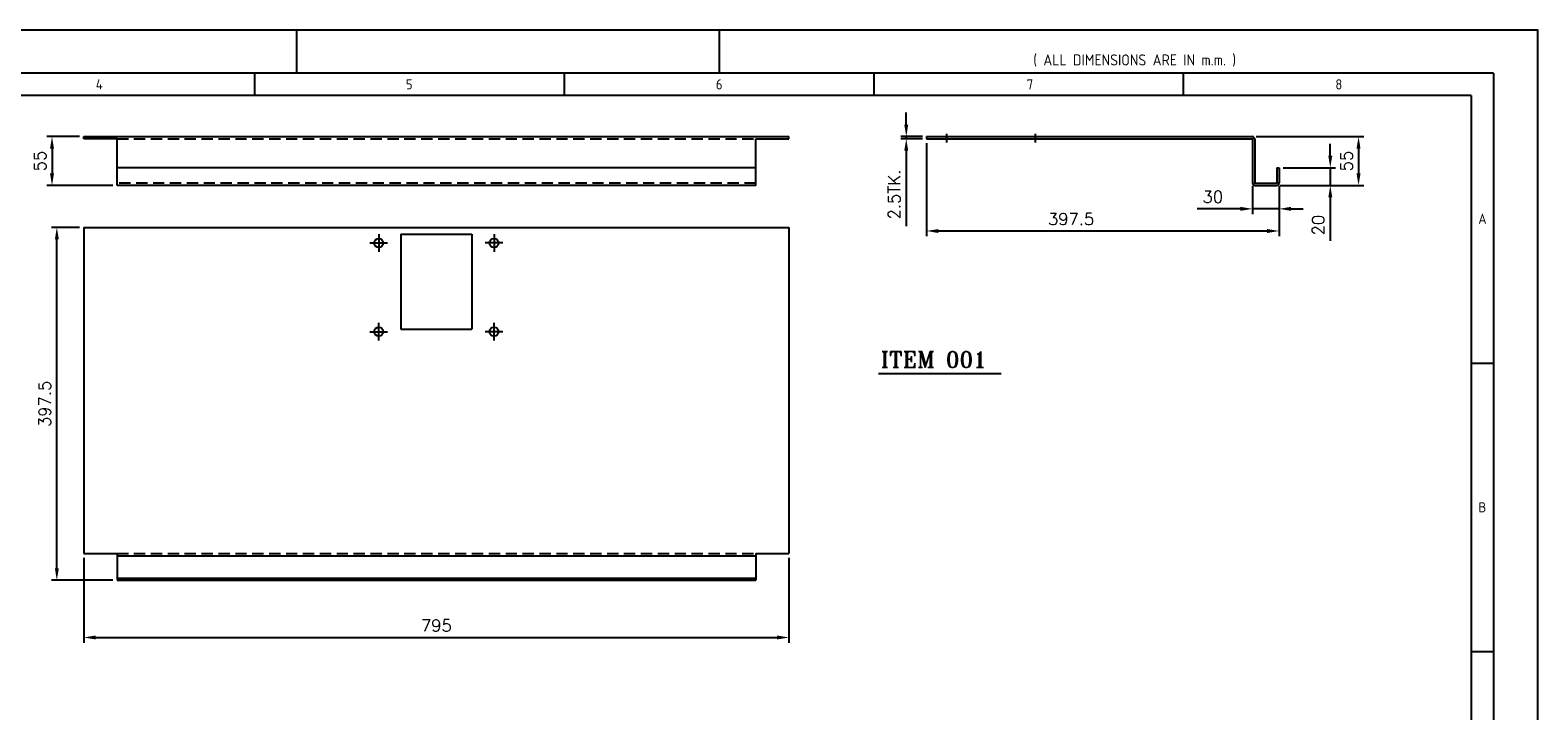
# Model space of a CAD drawing. Extents: x 1256 to 4201, y 25 to 2075.
# Tile 3 of 3: x 2501 to 4201, y 1308 to 2075. Entities that reach past the tile are written whole.
import ezdxf
from ezdxf.enums import TextEntityAlignment as Align

# ---------------------------------------------------------------- set-up
doc = ezdxf.new("R2010")
doc.units = 0
doc.header["$MEASUREMENT"] = 0
doc.linetypes.add('CENTER', pattern=[50.8, 31.75, -6.35, 6.35, -6.35])
doc.linetypes.add('HIDDEN', pattern=[9.525, 6.35, -3.175])
doc.layers.get('0').update_dxf_attribs({"linetype": 'CONTINUOUS'})
doc.layers.get('DEFPOINTS').update_dxf_attribs({"linetype": 'CONTINUOUS'})
for name, color, linetype in [('CEN', 70, 'CENTER'), ('DIM', 20, 'CONTINUOUS'), ('FOR', 4, 'CONTINUOUS'), ('HIDDEN', 50, 'HIDDEN'), ('TAXT', 4, 'CONTINUOUS')]:
    doc.layers.add(name, color=color, linetype=linetype)
doc.styles.add('ROMANS', font='romans')
doc.styles.add('ROMANT', font='romant.shx', dxfattribs={"height": 18})
doc.styles.get("Standard").update_dxf_attribs({"font": 'ISOCP'})
doc.dimstyles.new('ROMANS', dxfattribs={"dimscale": 75, "dimtxt": 0.18, "dimasz": 0.18, "dimexe": 0.08, "dimexo": 0.0625, "dimgap": 0.09, "dimtad": 1, "dimdec": 1, "dimzin": 0, "dimdsep": 46, "dimtxsty": 'ROMANS', "dimcen": 0, "dimclrd": 1, "dimclre": 1, "dimclrt": 1, "dimadec": 0, "dimazin": 0, "dimtfac": 1, "dimtdec": 1, "dimtmove": 0, "dimatfit": 3, "dimfxl": 0, "dimtolj": 1, "dimtzin": 0, "dimarcsym": 0})

# ---------------------------------------------------------------- blocks, each defined once
blk = doc.blocks.new('*D2')
at = {"layer": 'DEFPOINTS', "color": 0}
for p in [(2561.6, 1485.1), (3356.6, 1485.1), (3356.6, 1390.6)]:
    blk.add_point(p, dxfattribs=at)
at = {"layer": 'DIM', "color": 1, "lineweight": -2}
for p, q in [((2561.6, 1480.4), (2561.6, 1384.6)), ((3356.6, 1480.4), (3356.6, 1384.6)), ((2575.1, 1390.6), (3343.1, 1390.6))]:
    blk.add_line(p, q, dxfattribs=at)
at = {"layer": 'DIM', "color": 1}
for points in [[(2575.1, 1392.9), (2575.1, 1388.4), (2561.6, 1390.6)], [(3343.1, 1392.9), (3343.1, 1388.4), (3356.6, 1390.6)]]:
    blk.add_solid(points, dxfattribs=at)
at = {"layer": 'DIM', "color": 1, "insert": (2959.1, 1404.1), "char_height": 13.5, "attachment_point": 5, "style": 'ROMANS'}
blk.add_mtext('\\A1;795', dxfattribs=at)
blk = doc.blocks.new('*D3')
at = {"layer": 'DEFPOINTS', "color": 0}
for p in [(3511.7, 1954.9), (3488.9, 1952.4), (3511.7, 1952.4)]:
    blk.add_point(p, dxfattribs=at)
at = {"layer": 'DIM', "color": 1, "lineweight": -2}
for p, q in [((3488.9, 1968.4), (3488.9, 1981.9)), ((3507, 1954.9), (3482.9, 1954.9)), ((3488.9, 1954.9), (3488.9, 1952.4)), ((3507, 1952.4), (3482.9, 1952.4)), ((3488.9, 1938.9), (3488.9, 1854))]:
    blk.add_line(p, q, dxfattribs=at)
at = {"layer": 'DIM', "color": 1}
for points in [[(3486.6, 1968.4), (3491.1, 1968.4), (3488.9, 1954.9)], [(3486.6, 1938.9), (3491.1, 1938.9), (3488.9, 1952.4)]]:
    blk.add_solid(points, dxfattribs=at)
at = {"layer": 'DIM', "color": 1, "insert": (3475.4, 1889.7), "char_height": 13.5, "attachment_point": 5, "rotation": 90, "style": 'ROMANS'}
blk.add_mtext('\\A1;2.5TK.', dxfattribs=at)
blk = doc.blocks.new('*D4')
at = {"layer": 'DEFPOINTS', "color": 0}
for p in [(3511.7, 1952.4), (3909.2, 1903.9), (3909.2, 1848.6)]:
    blk.add_point(p, dxfattribs=at)
at = {"layer": 'DIM', "color": 1, "lineweight": -2}
for p, q in [((3511.7, 1947.7), (3511.7, 1842.6)), ((3909.2, 1899.2), (3909.2, 1842.6)), ((3525.2, 1848.6), (3895.7, 1848.6))]:
    blk.add_line(p, q, dxfattribs=at)
at = {"layer": 'DIM', "color": 1}
for points in [[(3525.2, 1850.8), (3525.2, 1846.3), (3511.7, 1848.6)], [(3895.7, 1850.8), (3895.7, 1846.3), (3909.2, 1848.6)]]:
    blk.add_solid(points, dxfattribs=at)
at = {"layer": 'DIM', "color": 1, "insert": (3674.7, 1862.1), "char_height": 13.5, "attachment_point": 5, "style": 'ROMANS'}
blk.add_mtext('\\A1;397.5', dxfattribs=at)
blk = doc.blocks.new('*D5')
at = {"layer": 'DEFPOINTS', "color": 0}
for p in [(3879.2, 1903.9), (3909.2, 1903.9), (3879.2, 1873.5)]:
    blk.add_point(p, dxfattribs=at)
at = {"layer": 'DIM', "color": 1, "lineweight": -2}
for p, q in [((3879.2, 1899.2), (3879.2, 1867.5)), ((3909.2, 1899.2), (3909.2, 1867.5)), ((3865.7, 1873.5), (3816.9, 1873.5)), ((3909.2, 1873.5), (3879.2, 1873.5)), ((3922.7, 1873.5), (3936.2, 1873.5))]:
    blk.add_line(p, q, dxfattribs=at)
at = {"layer": 'DIM', "color": 1}
for points in [[(3865.7, 1875.8), (3865.7, 1871.3), (3879.2, 1873.5)], [(3922.7, 1875.8), (3922.7, 1871.3), (3909.2, 1873.5)]]:
    blk.add_solid(points, dxfattribs=at)
at = {"layer": 'DIM', "color": 1, "insert": (3834.5, 1887), "char_height": 13.5, "attachment_point": 5, "style": 'ROMANS'}
blk.add_mtext('\\A1;30', dxfattribs=at)
blk = doc.blocks.new('*D6')
at = {"layer": 'DEFPOINTS', "color": 0}
for p in [(3909.2, 1919.9), (3966.9, 1919.9), (3905.2, 1899.9)]:
    blk.add_point(p, dxfattribs=at)
at = {"layer": 'DIM', "color": 1, "lineweight": -2}
for p, q in [((3966.9, 1933.4), (3966.9, 1946.9)), ((3913.9, 1919.9), (3972.9, 1919.9)), ((3966.9, 1919.9), (3966.9, 1899.9)), ((3909.9, 1899.9), (3972.9, 1899.9)), ((3966.9, 1886.4), (3966.9, 1837.5))]:
    blk.add_line(p, q, dxfattribs=at)
at = {"layer": 'DIM', "color": 1}
for points in [[(3964.7, 1933.4), (3969.2, 1933.4), (3966.9, 1919.9)], [(3964.7, 1886.4), (3969.2, 1886.4), (3966.9, 1899.9)]]:
    blk.add_solid(points, dxfattribs=at)
at = {"layer": 'DIM', "color": 1, "insert": (3953.4, 1855.2), "char_height": 13.5, "attachment_point": 5, "rotation": 90, "style": 'ROMANS'}
blk.add_mtext('\\A1;20', dxfattribs=at)
blk = doc.blocks.new('*D7')
at = {"layer": 'DEFPOINTS', "color": 0}
for p in [(3878.7, 1954.9), (3906.2, 1899.9), (3998.8, 1899.9)]:
    blk.add_point(p, dxfattribs=at)
at = {"layer": 'DIM', "color": 1, "lineweight": -2}
for p, q in [((3883.4, 1954.9), (4004.8, 1954.9)), ((3998.8, 1941.4), (3998.8, 1913.4)), ((3910.9, 1899.9), (4004.8, 1899.9))]:
    blk.add_line(p, q, dxfattribs=at)
at = {"layer": 'DIM', "color": 1}
for points in [[(3996.5, 1941.4), (4001, 1941.4), (3998.8, 1954.9)], [(3996.5, 1913.4), (4001, 1913.4), (3998.8, 1899.9)]]:
    blk.add_solid(points, dxfattribs=at)
at = {"layer": 'DIM', "color": 1, "insert": (3985.3, 1927.4), "char_height": 13.5, "attachment_point": 5, "rotation": 90, "style": 'ROMANS'}
blk.add_mtext('\\A1;55', dxfattribs=at)
blk = doc.blocks.new('A2F')
at = {"layer": 'FOR'}
for p, q in [((309.07, 409.96), (309.07, 400.23)), ((404.38, 409.96), (404.38, 400.23)), ((579, 400.3), (10, 400.3)), ((299.63, 400.3), (299.63, 395.3)), ((369.52, 395.3), (369.52, 400.3)), ((439.32, 395.3), (439.32, 400.3)), ((509.09, 395.3), (509.09, 400.3)), ((579, 400.3), (579, 10)), ((574, 395.3), (80, 395.3)), ((574, 395.3), (574, 15)), ((574, 335), (579, 335)), ((574, 270), (579, 270))]:
    blk.add_line(p, q, dxfattribs=at)
blk.add_lwpolyline([(0, 0), (589, 0), (589, 410), (0, 410)], close=True, dxfattribs=at)
for s, height, p in [('( ALL DIMENSIONS ARE IN m.m. )', 2.5, (498.09, 403.3)), ('4', 2.3, (264.62, 397.8)), ('5', 2.3, (334.52, 397.8)), ('6', 2.3, (404.41, 397.8)), ('7', 2.3, (474.48, 397.8)), ('8', 2.3, (544.13, 397.8)), ('A', 2.3, (576.5, 367.5)), ('B', 2.3, (576.5, 302.5))]:
    blk.add_text(s, height=height, dxfattribs=at).set_placement(p, align=Align.MIDDLE)
blk = doc.blocks.new('*D8')
at = {"layer": 'DEFPOINTS', "color": 0}
for p in [(2561.6, 1954.9), (2525.8, 1899.9), (2599.1, 1899.9)]:
    blk.add_point(p, dxfattribs=at)
at = {"layer": 'DIM', "color": 1, "lineweight": -2}
for p, q in [((2556.9, 1954.9), (2519.8, 1954.9)), ((2525.8, 1941.4), (2525.8, 1913.4)), ((2594.4, 1899.9), (2519.8, 1899.9))]:
    blk.add_line(p, q, dxfattribs=at)
at = {"layer": 'DIM', "color": 1}
for points in [[(2523.5, 1941.4), (2528, 1941.4), (2525.8, 1954.9)], [(2523.5, 1913.4), (2528, 1913.4), (2525.8, 1899.9)]]:
    blk.add_solid(points, dxfattribs=at)
at = {"layer": 'DIM', "color": 1, "insert": (2512.3, 1927.4), "char_height": 13.5, "attachment_point": 5, "rotation": 90, "style": 'ROMANS'}
blk.add_mtext('\\A1;55', dxfattribs=at)
blk = doc.blocks.new('*D9')
at = {"layer": 'DEFPOINTS', "color": 0}
for p in [(2531.2, 1852.6), (2561.6, 1852.6), (2599.1, 1455.1)]:
    blk.add_point(p, dxfattribs=at)
at = {"layer": 'DIM', "color": 1, "lineweight": -2}
for p, q in [((2556.9, 1852.6), (2525.2, 1852.6)), ((2531.2, 1468.6), (2531.2, 1839.1)), ((2594.4, 1455.1), (2525.2, 1455.1))]:
    blk.add_line(p, q, dxfattribs=at)
at = {"layer": 'DIM', "color": 1}
for points in [[(2529, 1839.1), (2533.5, 1839.1), (2531.2, 1852.6)], [(2529, 1468.6), (2533.5, 1468.6), (2531.2, 1455.1)]]:
    blk.add_solid(points, dxfattribs=at)
at = {"layer": 'DIM', "color": 1, "insert": (2517.7, 1653.8), "char_height": 13.5, "attachment_point": 5, "rotation": 90, "style": 'ROMANS'}
blk.add_mtext('\\A1;397.5', dxfattribs=at)

msp = doc.modelspace()

# ---------------------------------------------------------------- linework, layer by layer
for p, q in [((2561.63, 1952.37), (2561.63, 1954.87)), ((2561.63, 1954.87), (3356.63, 1954.87)), ((3356.63, 1952.37), (3356.63, 1954.87)), ((3511.73, 1954.87), (3878.73, 1954.87)), ((3511.73, 1954.87), (3511.73, 1952.37)), ((2599.13, 1952.37), (2561.63, 1952.37)), ((2599.13, 1899.87), (2599.13, 1952.37)), ((3319.13, 1899.87), (3319.13, 1952.37)), ((3319.13, 1952.37), (3356.63, 1952.37)), ((3511.73, 1952.37), (3878.73, 1952.37)), ((3879.23, 1951.87), (3879.23, 1902.87)), ((3881.73, 1951.87), (3881.73, 1902.87)), ((3319.13, 1919.87), (2599.13, 1919.87)), ((3906.73, 1919.87), (3906.73, 1902.87)), ((3906.73, 1919.87), (3909.23, 1919.87)), ((3909.23, 1919.87), (3909.23, 1902.87)), ((3319.13, 1899.87), (2599.13, 1899.87)), ((3882.23, 1902.37), (3906.23, 1902.37)), ((3882.23, 1899.87), (3906.23, 1899.87)), ((2561.63, 1852.6), (3356.63, 1852.6)), ((2561.63, 1852.6), (2561.63, 1485.1)), ((2919.13, 1845.1), (2919.13, 1738.1)), ((2919.13, 1845.1), (2999.13, 1845.1)), ((2999.13, 1845.1), (2999.13, 1738.1)), ((3356.63, 1852.6), (3356.63, 1485.1)), ((2919.13, 1738.1), (2999.13, 1738.1)), ((2561.63, 1485.1), (2599.13, 1485.1)), ((2599.13, 1485.1), (2599.13, 1455.1)), ((2599.13, 1482.6), (3319.13, 1482.6)), ((3319.13, 1485.1), (3319.13, 1455.1)), ((3319.13, 1485.1), (3356.63, 1485.1)), ((2599.13, 1457.6), (3319.13, 1457.6)), ((2599.13, 1455.1), (3319.13, 1455.1))]:
    msp.add_line(p, q)
for centre in [(2894.13, 1835.1), (3024.13, 1835.1), (2894.13, 1735.1), (3024.13, 1735.1)]:
    msp.add_circle(centre, 5)
for centre, radius, start, end in [((3878.73, 1951.87), 3, 0, 90), ((3878.73, 1951.87), 0.5, 0, 90), ((3882.23, 1902.87), 3, 180, 270), ((3882.23, 1902.87), 0.5, 180, 270), ((3906.23, 1902.87), 0.5, 270, 0), ((3906.23, 1902.87), 3, 270, 0)]:
    msp.add_arc(centre, radius, start, end)
at = {"layer": 'CEN'}
for p, q in [((3534.23, 1958.01), (3534.23, 1948.3)), ((3634.23, 1958.01), (3634.23, 1948.3)), ((2894.13, 1845.1), (2894.13, 1825.1)), ((3024.13, 1845.1), (3024.13, 1825.1)), ((2884.13, 1835.1), (2904.13, 1835.1)), ((3034.13, 1835.1), (3014.13, 1835.1)), ((2884.13, 1735.1), (2904.13, 1735.1)), ((2894.13, 1725.1), (2894.13, 1745.1)), ((3034.13, 1735.1), (3014.13, 1735.1)), ((3024.13, 1725.1), (3024.13, 1745.1))]:
    msp.add_line(p, q, dxfattribs=at)
at = {"layer": 'DEFPOINTS', "color": 0, "linetype": 'ByBlock'}
for p in [(2884.22, 1834.6), (2884.22, 1735.6)]:
    msp.add_point(p, dxfattribs=at)
at = {"layer": 'HIDDEN', "linetype": 'HIDDEN', "ltscale": 2}
for p, q in [((2599.13, 1952.37), (3319.13, 1952.37)), ((3319.13, 1902.37), (2599.13, 1902.37)), ((2599.13, 1485.1), (3319.13, 1485.1))]:
    msp.add_line(p, q, dxfattribs=at)
at = {"layer": 'TAXT'}
msp.add_line((3457.59, 1688.04), (3595.8, 1688.04), dxfattribs=at)

# ---------------------------------------------------------------- block references
at = {"xscale": 5, "yscale": 5, "zscale": 5}
msp.add_blockref('A2F', (1255.93, 24.82), dxfattribs=at)

# ---------------------------------------------------------------- texts
at = {"layer": 'TAXT', "style": 'ROMANT'}
msp.add_text('ITEM 001', height=18, dxfattribs=at).set_placement((3460.15, 1694.71))

# ---------------------------------------------------------------- dimensions: what is measured, and where the dimension line sits
at = {"layer": 'DIM', "color": 1}
for base, p1, p2, angle, text, picture, middle in [((3488.89, 1952.37), (3511.73, 1954.87), (3511.73, 1952.37), 90, '2.5TK.', '*D3', (3475.39, 1889.69)), ((2525.79, 1899.87), (2561.63, 1954.87), (2599.13, 1899.87), 90, '55', '*D8', (2512.29, 1927.37)), ((3998.77, 1899.87), (3878.73, 1954.87), (3906.23, 1899.87), 90, '55', '*D7', (3985.27, 1927.37)), ((2531.21, 1852.6), (2599.13, 1455.1), (2561.63, 1852.6), 270, '397.5', '*D9', (2517.71, 1653.85))]:
    dim = msp.add_linear_dim(base=base, p1=p1, p2=p2, angle=angle, text=text, dimstyle='ROMANS', dxfattribs=at)
    dim.commit()
    dim.dimension.update_dxf_attribs({"geometry": picture, "text_midpoint": middle})
for base, p1, p2, text, picture, middle in [((3909.23, 1848.6), (3511.73, 1952.37), (3909.23, 1903.87), '397.5', '*D4', (3674.66, 1848.6)), ((3879.23, 1873.51), (3909.23, 1903.87), (3879.23, 1903.87), '30', '*D5', (3834.55, 1873.51))]:
    dim = msp.add_linear_dim(base=base, p1=p1, p2=p2, text=text, dimstyle='ROMANS', dxfattribs=at)
    dim.commit()
    dim.dimension.update_dxf_attribs({"geometry": picture, "text_midpoint": middle, "dimtype": 160})
dim = msp.add_linear_dim(base=(3966.94, 1919.87), p1=(3905.23, 1899.87), p2=(3909.23, 1919.87), angle=90, text='20', dimstyle='ROMANS', dxfattribs=at)
dim.commit()
dim.dimension.update_dxf_attribs({"geometry": '*D6', "text_midpoint": (3966.94, 1855.19), "dimtype": 160})
dim = msp.add_linear_dim(base=(3356.63, 1390.62), p1=(2561.63, 1485.1), p2=(3356.63, 1485.1), text='795', dimstyle='ROMANS', dxfattribs=at)
dim.commit()
dim.dimension.update_dxf_attribs({"geometry": '*D2', "text_midpoint": (2959.13, 1404.12)})

doc.saveas('drawing.dxf')
